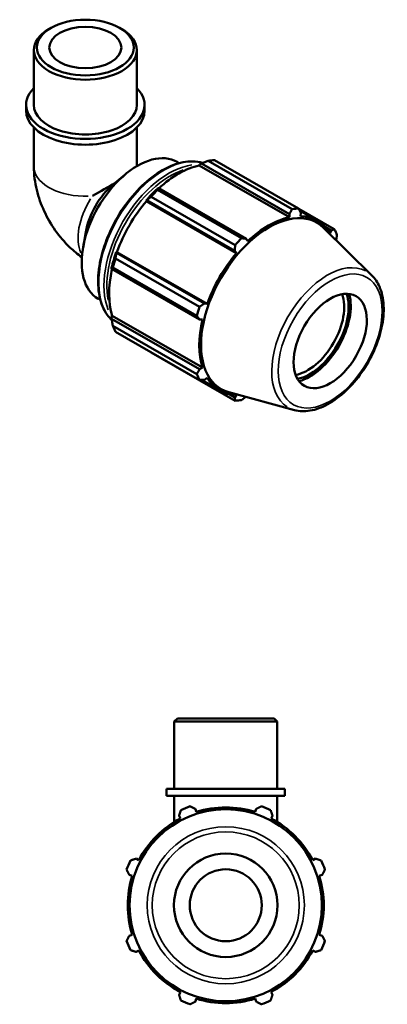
# Model space of a CAD drawing. Header units: inches. Extents: x 0 to 29.5, y -8.3 to 20.
# Tile 3 of 3: x 25.8 to 29.5, y 10.1 to 20. Entities that reach past the tile are written whole.
import ezdxf

# ---------------------------------------------------------------- set-up
doc = ezdxf.new("R2010")
doc.units = ezdxf.units.IN
doc.header["$MEASUREMENT"] = 0
doc.layers.add('Visible (ANSI)', color=7, linetype='Continuous', lineweight=50)
doc.layers.add('Visible Narrow (ANSI)', color=7, linetype='Continuous', lineweight=35)

msp = doc.modelspace()

# ---------------------------------------------------------------- linework, layer by layer
at = {"layer": 'Visible (ANSI)'}
for p, q in [((26.112, 19.9517), (26.0899, 19.9388)), ((26.8066, 19.9517), (26.8288, 19.9388)), ((25.9388, 19.1728), (25.9388, 19.7277)), ((26.9798, 19.1728), (26.9798, 19.7277)), ((25.8607, 19.1147), (25.8607, 19.1728)), ((27.0579, 19.1147), (27.0579, 19.1728)), ((25.9388, 18.9445), (25.9388, 18.5485)), ((26.9798, 18.9445), (26.9798, 18.5527)), ((27.3859, 18.5962), (27.4082, 18.5834)), ((27.6104, 18.5601), (27.6126, 18.5697)), ((27.6104, 18.5601), (28.5217, 18.0353)), ((27.6126, 18.5697), (27.6322, 18.5802)), ((27.6322, 18.5802), (28.5212, 18.0683)), ((28.549, 18.1177), (27.6999, 18.6066)), ((27.7657, 18.613), (28.6147, 18.124)), ((26.7412, 18.3676), (26.863, 18.4695)), ((27.9732, 17.7546), (27.1242, 18.2436)), ((27.1974, 18.3298), (27.1869, 18.3245)), ((27.19, 18.3129), (28.039, 17.824)), ((28.0864, 17.8179), (27.1974, 18.3298)), ((27.0729, 18.2043), (27.081, 18.207)), ((27.0764, 18.1985), (27.0729, 18.2043)), ((27.0764, 18.1985), (27.9877, 17.6737)), ((27.081, 18.207), (27.9699, 17.6951)), ((28.5212, 18.0683), (28.5217, 18.0353)), ((28.9753, 17.9148), (28.6159, 18.1218)), ((28.6252, 18.1038), (28.8054, 18)), ((28.6345, 18.0462), (28.6376, 18.0796)), ((26.4629, 17.8842), (26.4359, 17.7277)), ((29.3566, 17.4457), (28.868, 17.9292)), ((28.8861, 17.9351), (28.945, 17.9012)), ((28.945, 17.9012), (28.9323, 17.8733)), ((28.1005, 17.7927), (28.0864, 17.8179)), ((26.7736, 17.6745), (26.7719, 17.6828)), ((26.7719, 17.6828), (26.7785, 17.6827)), ((27.6625, 17.1626), (26.7736, 17.6745)), ((26.7785, 17.6827), (27.6899, 17.1579)), ((27.9699, 17.6951), (27.9877, 17.6737)), ((26.7636, 17.619), (27.6126, 17.13)), ((26.7246, 17.5238), (26.7253, 17.5121)), ((26.7253, 17.5121), (27.6143, 17.0002)), ((27.5854, 17.0384), (26.7364, 17.5273)), ((26.5887, 17.2119), (26.611, 17.199)), ((27.6899, 17.1579), (27.6625, 17.1626)), ((26.7246, 17.0316), (26.7318, 17.0384)), ((26.7253, 17.0094), (26.7246, 17.0316)), ((27.6143, 16.4975), (26.7253, 17.0094)), ((26.7318, 17.0384), (27.6432, 16.5136)), ((27.6143, 17.0002), (27.6432, 17.0006)), ((26.7364, 16.9376), (27.5854, 16.4487)), ((27.6126, 16.3884), (26.7636, 16.8773)), ((27.1242, 16.668), (27.9732, 16.1791)), ((27.6432, 16.5136), (27.6143, 16.4975)), ((27.6329, 16.3893), (27.8168, 16.2834)), ((27.6625, 16.3907), (27.6899, 16.4101)), ((28.5729, 16.0849), (27.9095, 16.2648)), ((27.9699, 16.2123), (27.9096, 16.247)), ((27.9877, 16.2372), (27.9699, 16.2123)), ((27.3894, 12.9631), (27.3581, 12.9318)), ((27.3894, 12.9631), (28.3679, 12.9631)), ((28.3679, 12.9631), (28.3991, 12.9318)), ((28.3991, 12.9318), (27.3581, 12.9318)), ((27.3581, 12.2531), (27.3581, 12.9318)), ((28.3991, 12.2531), (28.3991, 12.9318)), ((28.4772, 12.2531), (27.2801, 12.2531)), ((27.2801, 12.1821), (27.2801, 12.2531)), ((28.4772, 12.1821), (27.2801, 12.1821)), ((27.3581, 12.1821), (27.3581, 11.9157)), ((28.3991, 12.1821), (28.3991, 11.9157)), ((28.4772, 12.1821), (28.4772, 12.2531)), ((27.4065, 11.9799), (27.4213, 11.9516)), ((27.5808, 12.0177), (27.5712, 12.0481)), ((28.1861, 12.0481), (28.1765, 12.0177)), ((28.336, 11.9516), (28.3507, 11.9799)), ((27.0001, 11.5304), (26.9717, 11.5452)), ((28.7855, 11.5452), (28.7572, 11.5304)), ((26.9035, 11.3805), (26.934, 11.3709)), ((28.8232, 11.3709), (28.8537, 11.3805)), ((26.934, 10.7752), (26.9035, 10.7656)), ((28.8537, 10.7656), (28.8232, 10.7752)), ((26.9717, 10.601), (27.0001, 10.6157)), ((28.7572, 10.6157), (28.7855, 10.601)), ((27.4213, 10.1945), (27.4065, 10.1662)), ((28.3507, 10.1662), (28.336, 10.1945)), ((27.5712, 10.098), (27.5808, 10.1285)), ((28.1765, 10.1285), (28.1861, 10.098))]:
    msp.add_line(p, q, dxfattribs=at)
for radius in [0.9714, 0.5236, 0.3643]:
    msp.add_circle((27.8786, 11.0731), radius, dxfattribs=at)
for radius, start, end in [(1.065, 109.79198, 115.20802), (0.9904, 72.5, 107.5), (1.065, 64.79198, 70.20802), (0.9904, 117.5, 152.5), (0.9904, 27.5, 62.5), (1.065, 154.79198, 160.20802), (1.065, 19.79198, 25.20802), (0.9904, 162.5, 197.5), (0.9904, 342.5, 17.5), (1.065, 199.79198, 205.20802), (1.065, 334.79198, 340.20802), (0.9904, 207.5, 242.5), (0.9904, 297.5, 332.5), (1.065, 244.79198, 250.20802), (0.9904, 252.5, 287.5), (1.065, 289.79198, 295.20802)]:
    msp.add_arc((27.8786, 11.0731), radius, start, end, dxfattribs=at)
for centre, major_axis, ratio in [((26.4593, 19.7532), (-0.4893, 0), 0.575862), ((26.4593, 19.7532), (0.3643, 0), 0.575862), ((28.9342, 16.7829), (0.2613, 0.4538), 0.578093)]:
    msp.add_ellipse(centre, major_axis=major_axis, ratio=ratio, dxfattribs=at)
for centre, major_axis, ratio, start_param, end_param in [((26.4593, 19.7277), (-0.5205, 0), 0.575862, 5.50164, 10.206324), ((26.4593, 19.1728), (-0.5986, 0), 0.575862, 5.76671, 9.941253), ((26.4593, 19.1728), (-0.5205, 0), 0.575862, 0, 3.141593), ((26.4593, 19.1147), (-0.5986, 0), 0.575862, 0, 3.141593), ((26.9873, 17.904), (0.3986, 0.6922), 0.578093, 0, 3.141593), ((27.3998, 17.6665), (0.4943, 0.8583), 0.578093, 0.478032, 1.071949), ((27.445, 17.6405), (0.5315, 0.9229), 0.578093, 0.343502, 0.438029), ((26.8222, 17.9991), (-0.2597, -0.451), 0.578093, 4.146897, 5.277881), ((26.4593, 18.2081), (-0.5205, -0.3009), 0.001672, 4.09959, 4.569525), ((27.3998, 17.6665), (-0.4996, -0.8675), 0.578093, 4.23049, 4.405023), ((27.445, 17.6405), (0.5315, 0.9229), 0.578093, 1.1289, 1.223427), ((27.3998, 17.6665), (0.4943, 0.8583), 0.578093, 1.26343, 1.874295), ((28.3155, 17.1392), (0.4848, 0.8418), 0.578093, 6.13202, 9.575944), ((28.3111, 17.1417), (-0.4943, -0.8583), 0.578093, 3.619624, 4.23049), ((28.294, 17.1516), (0.5315, 0.9229), 0.578093, 0.343502, 0.438029), ((28.3111, 17.1417), (0.4943, 0.8583), 0.578093, 5.975819, 6.586684), ((28.294, 17.1516), (0.5315, 0.9229), 0.578093, 5.841289, 5.935816), ((28.294, 17.1516), (-0.5315, -0.9229), 0.578093, 4.270492, 4.36502), ((27.3998, 17.6665), (-0.4996, -0.8675), 0.578093, 5.015888, 5.190421), ((28.3111, 17.1417), (-0.4943, -0.8583), 0.578093, 4.405023, 5.015888), ((27.445, 17.6405), (0.5315, 0.9229), 0.578093, 1.914298, 2.008825), ((27.3998, 17.6665), (0.4943, 0.8583), 0.578093, 2.065615, 2.659693), ((28.7057, 16.9145), (-0.2613, -0.4538), 0.578093, 0.450545, 2.691048), ((28.7279, 16.9017), (0.277, 0.481), 0.578093, 3.602783, 5.821995), ((28.7279, 16.9017), (0.2922, 0.5075), 0.578093, 3.658409, 5.766369), ((28.294, 17.1516), (-0.5315, -0.9229), 0.578093, 5.055891, 5.150418), ((28.3111, 17.1417), (-0.4943, -0.8583), 0.578093, 5.190421, 5.801286), ((27.445, 17.6405), (-0.5315, -0.9229), 0.578093, 5.841289, 5.935816), ((28.294, 17.1516), (-0.5315, -0.9229), 0.578093, 5.841289, 5.935816), ((28.3111, 17.1417), (-0.4943, -0.8583), 0.578093, 5.975819, 6.586684), ((28.294, 17.1516), (-0.5315, -0.9229), 0.578093, 0.343502, 0.438029)]:
    msp.add_ellipse(centre, major_axis=major_axis, ratio=ratio, start_param=start_param, end_param=end_param, dxfattribs=at)
for points, knots in [([(25.9388, 18.5485), (25.9388, 18.4657), (25.9497, 18.3875), (25.9859, 18.2378), (26.0114, 18.1663), (26.0745, 18.0296), (26.1121, 17.9644), (26.199, 17.8414), (26.2482, 17.7836), (26.3409, 17.6954), (26.3808, 17.6623), (26.4243, 17.6319)], [3.141593, 3.141593, 3.141593, 3.141593, 3.455752, 3.455752, 3.769911, 3.769911, 4.08407, 4.08407, 4.39823, 4.39823, 4.606143, 4.606143, 4.606143, 4.606143]), ([(27.6447, 18.5852), (27.6129, 18.5949), (27.5792, 18.6002), (27.4811, 18.6023), (27.4137, 18.5892), (27.2749, 18.5354), (27.2034, 18.4942), (27.0645, 18.388), (26.997, 18.3231), (26.8731, 18.1762), (26.8166, 18.0943), (26.7201, 17.922), (26.6801, 17.8315), (26.6205, 17.6507), (26.6009, 17.5605), (26.5845, 17.3892), (26.5877, 17.3081), (26.617, 17.1636), (26.6431, 17.1), (26.6943, 17.0285), (26.7102, 17.0103), (26.7276, 16.9941)], [5.630421, 5.630421, 5.630421, 5.630421, 5.806086, 5.806086, 6.121443, 6.121443, 6.444521, 6.444521, 6.76824, 6.76824, 7.091318, 7.091318, 7.414149, 7.414149, 7.737297, 7.737297, 8.061079, 8.061079, 8.383708, 8.383708, 8.509258, 8.509258, 8.509258, 8.509258]), ([(28.5729, 16.0849), (28.6221, 16.0715), (28.6753, 16.0699), (28.7891, 16.0886), (28.8501, 16.111), (28.9727, 16.1783), (29.0342, 16.2241), (29.1502, 16.3335), (29.2046, 16.3971), (29.3012, 16.5355), (29.3433, 16.6102), (29.4115, 16.7636), (29.4375, 16.8423), (29.4705, 16.9966), (29.4775, 17.0721), (29.4706, 17.2126), (29.4568, 17.2777), (29.4131, 17.377), (29.3878, 17.4148), (29.3566, 17.4457)], [2.509294, 2.509294, 2.509294, 2.509294, 2.799875, 2.799875, 3.118485, 3.118485, 3.449377, 3.449377, 3.779579, 3.779579, 4.108264, 4.108264, 4.437029, 4.437029, 4.767401, 4.767401, 5.098022, 5.098022, 5.348555, 5.348555, 5.348555, 5.348555])]:
    msp.add_open_spline(points, degree=3, knots=knots, dxfattribs=at)
msp.add_open_spline([(26.9798, 18.5567), (26.98, 18.5557), (26.9804, 18.5546), (26.9808, 18.5533)], degree=3, dxfattribs=at)
for points, weights in [([(27.6322, 18.5802), (27.6651, 18.5933), (27.6999, 18.6066)], [1.00702699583, 1.01348420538, 1.01915018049]), ([(27.081, 18.207), (27.1019, 18.2251), (27.1242, 18.2436)], [1.00702699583, 1.01348420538, 1.01915018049]), ([(27.19, 18.3129), (27.1935, 18.3217), (27.1974, 18.3298)], [1.01915018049, 1.01348420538, 1.00702699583]), ([(28.5212, 18.0683), (28.5349, 18.0924), (28.549, 18.1177)], [1.00107500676, 1.0009459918, 1]), ([(28.6147, 18.124), (28.6265, 18.1013), (28.6376, 18.0796)], [1, 1.0009459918, 1.00107500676]), ([(28.945, 17.9012), (28.96, 17.9078), (28.9753, 17.9148)], [1.00107500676, 1.0009459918, 1]), ([(29.0026, 17.8544), (28.9986, 17.8286), (28.9947, 17.8038)], [1, 1.00079419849, 1.00101256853]), ([(27.9699, 17.6951), (27.9716, 17.7242), (27.9732, 17.7546)], [1.00107500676, 1.0009459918, 1]), ([(28.039, 17.824), (28.0632, 17.8208), (28.0864, 17.8179)], [1, 1.0009459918, 1.00107500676]), ([(26.7636, 17.619), (26.7684, 17.6475), (26.7736, 17.6745)], [1.01915018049, 1.01348420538, 1.00702699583]), ([(26.7253, 17.5121), (26.7304, 17.5197), (26.7364, 17.5273)], [1.00702699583, 1.01348420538, 1.01915018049]), ([(27.6126, 17.13), (27.6382, 17.1466), (27.6625, 17.1626)], [1, 1.0009459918, 1.00107500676]), ([(26.7364, 16.9376), (26.7304, 16.9744), (26.7253, 17.0094)], [1.01915018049, 1.01348420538, 1.00702699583]), ([(27.6143, 17.0002), (27.6002, 17.0189), (27.5854, 17.0384)], [1.00107500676, 1.0009459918, 1]), ([(27.1242, 16.668), (27.1231, 16.6695), (27.122, 16.6709)], [1.01915018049, 1.01886272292, 1.01857322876]), ([(27.5854, 16.4487), (27.6002, 16.4736), (27.6143, 16.4975)], [1, 1.0009459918, 1.00107500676]), ([(27.6625, 16.3907), (27.6382, 16.3895), (27.6126, 16.3884)], [1.00107500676, 1.0009459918, 1]), ([(27.9732, 16.1791), (27.9716, 16.196), (27.9699, 16.2123)], [1, 1.0009459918, 1.00107500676]), ([(28.0801, 16.2185), (28.06, 16.2022), (28.039, 16.1855)], [1.00102526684, 1.00081825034, 1]), ([(27.518, 12.0752), (27.5451, 12.0614), (27.5712, 12.0481)], [1, 1.0009459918, 1.00107500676]), ([(28.1861, 12.0481), (28.2121, 12.0614), (28.2392, 12.0752)], [1.00107500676, 1.0009459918, 1]), ([(27.4065, 11.9799), (27.4156, 12.0077), (27.425, 12.0366)], [1.00107500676, 1.0009459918, 1]), ([(28.3322, 12.0366), (28.3417, 12.0077), (28.3507, 11.9799)], [1, 1.0009459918, 1.00107500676]), ([(26.915, 11.5267), (26.944, 11.5361), (26.9717, 11.5452)], [1, 1.0009459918, 1.00107500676]), ([(28.7855, 11.5452), (28.8133, 11.5361), (28.8422, 11.5267)], [1.00107500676, 1.0009459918, 1]), ([(26.9035, 11.3805), (26.8903, 11.4065), (26.8765, 11.4337)], [1.00107500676, 1.0009459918, 1]), ([(28.8807, 11.4337), (28.8669, 11.4065), (28.8537, 11.3805)], [1, 1.0009459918, 1.00107500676]), ([(26.8765, 10.7124), (26.8903, 10.7396), (26.9035, 10.7656)], [1, 1.0009459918, 1.00107500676]), ([(28.8537, 10.7656), (28.8669, 10.7396), (28.8807, 10.7124)], [1.00107500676, 1.0009459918, 1]), ([(26.9717, 10.601), (26.944, 10.61), (26.915, 10.6195)], [1.00107500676, 1.0009459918, 1]), ([(28.8422, 10.6195), (28.8133, 10.61), (28.7855, 10.601)], [1, 1.0009459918, 1.00107500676]), ([(27.425, 10.1095), (27.4156, 10.1384), (27.4065, 10.1662)], [1, 1.0009459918, 1.00107500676]), ([(28.3507, 10.1662), (28.3417, 10.1384), (28.3322, 10.1095)], [1.00107500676, 1.0009459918, 1]), ([(27.5712, 10.098), (27.5451, 10.0848), (27.518, 10.071)], [1.00107500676, 1.0009459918, 1]), ([(28.2392, 10.071), (28.2121, 10.0848), (28.1861, 10.098)], [1, 1.0009459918, 1.00107500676])]:
    msp.add_rational_spline(points, weights, degree=2, dxfattribs=at)
at = {"layer": 'Visible Narrow (ANSI)'}
for radius in [0.7942, 0.743]:
    msp.add_circle((27.8786, 11.0731), radius, dxfattribs=at)
for centre, major_axis, ratio, start_param, end_param in [((27.2496, 17.753), (-0.4624, -0.8029), 0.578093, 3.422045, 6.001307), ((27.3025, 17.7225), (0.4624, 0.8029), 0.578093, 0.418592, 2.718753), ((26.4593, 18.5485), (-0.5205, 0), 0.575862, 0.085635, 1.627059), ((27.3173, 17.714), (0.4519, 0.7848), 0.578093, 0.575605, 2.565988), ((26.7537, 18.0385), (-0.2597, -0.451), 0.578093, 4.638602, 5.899395), ((28.9049, 16.7998), (0.3964, 0.6883), 0.578093, 0.021031, 3.120562)]:
    msp.add_ellipse(centre, major_axis=major_axis, ratio=ratio, start_param=start_param, end_param=end_param, dxfattribs=at)
msp.add_ellipse((28.9342, 16.7829), major_axis=(-0.3708, -0.6439), ratio=0.578093, dxfattribs=at)

doc.saveas('drawing.dxf')
